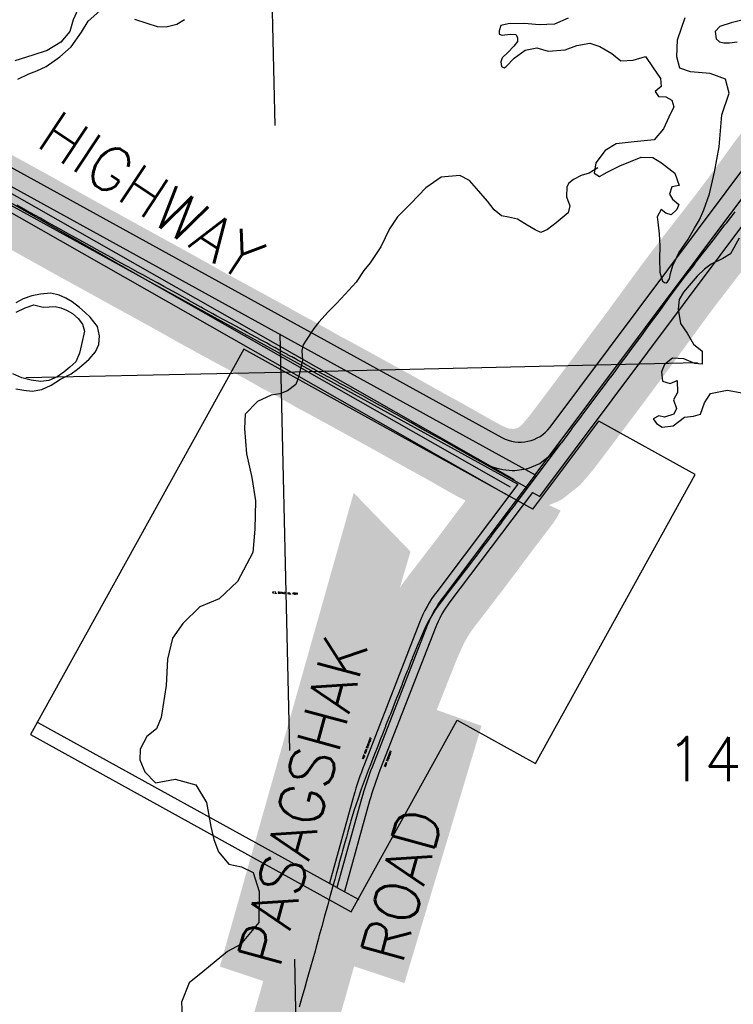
# Model space of a CAD drawing. Header units: feet. Extents: x 18803 to 104580, y -6601 to 116448.
# Tile 20 of 95: x 39035 to 43314, y 69508 to 75412. Entities that reach past the tile are written whole.
import ezdxf

# ---------------------------------------------------------------- set-up
doc = ezdxf.new("R2010")
doc.units = ezdxf.units.FT
doc.header["$LTSCALE"] = 100
doc.header["$MEASUREMENT"] = 0
doc.linetypes.add('DASHED', pattern=[0.75, 0.5, -0.25])
for name, color, linetype in [('ELPC BOLD TITLE SHEET', 3, 'Continuous'), ('ELPC-XIST', 6, 'Continuous'), ('ELRGOV-SECTION', 253, 'DASHED'), ('ELRP', 252, 'Continuous'), ('ET-SEC NUMBS', 253, 'Continuous'), ('ETRP', 3, 'Continuous'), ('ETTS-STREAM AND ROAD NAMES', 3, 'Continuous'), ('SL-VICINITY MAP', 2, 'Continuous')]:
    doc.layers.add(name, color=color, linetype=linetype)
doc.styles.add('L100', font='simplex.shx', dxfattribs={"height": 10})
doc.styles.add('L2640', font='simplex.shx', dxfattribs={"height": 264})

msp = doc.modelspace()

# ---------------------------------------------------------------- linework, layer by layer
at = {"layer": 'ELPC BOLD TITLE SHEET', "const_width": 500}
for points in [[(43563.98692342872, 74585.51168985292), (43563.01697894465, 74584.3077747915), (43528.0112693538, 74538.86857382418), (43506.15274799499, 74508.87097544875), (43506.00419106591, 74508.66555113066), (43482.11237184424, 74475.3758741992), (43481.98031663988, 74475.19314730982), (43448.85599555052, 74429.67474351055), (43448.84931813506, 74429.66557730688), (43448.84264455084, 74429.65640990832), (43433.13720403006, 74408.10488197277), (43433.09973455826, 74408.05356745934), (43391.52314849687, 74351.22753386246), (43391.50299798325, 74351.20008162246), (43391.48289571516, 74351.17263594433), (43380.73083244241, 74336.54037471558), (43380.64934192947, 74336.42995862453), (43333.50344986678, 74272.8275204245), (43324.06761989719, 74260.2510204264), (43323.86049747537, 74259.97796901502), (43271.80791914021, 74192.10276683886), (43263.49023918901, 74181.31427212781), (43263.48383734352, 74181.30596869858), (43207.57635367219, 74108.79293211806), (43202.67671201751, 74102.47887352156), (43202.61543591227, 74102.40015174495), (43142.98561553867, 74026.0292928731), (43141.91431901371, 74024.64837141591), (43141.82409666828, 74024.53154369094), (43085.55254058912, 73951.33416589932), (43085.4964577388, 73951.2614176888), (43076.0490878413, 73939.04085215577), (43076.03565342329, 73939.02350871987), (43076.02227890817, 73939.00621973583), (43027.58606449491, 73876.51797216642), (43009.27509647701, 73852.29273207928), (43009.16513732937, 73852.14644625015), (42972.89779266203, 73803.62825870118), (42943.58297661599, 73764.17448387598), (42943.42933351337, 73763.96601239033), (42917.93528453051, 73729.09123048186), (42917.91365664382, 73729.06154228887), (42917.89214434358, 73729.03208052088), (42878.40801659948, 73674.77035854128), (42878.40107887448, 73674.76083446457), (42878.39460633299, 73674.75194261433), (42862.76428773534, 73653.30257719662), (42862.70466446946, 73653.22101623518), (42811.93045674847, 73583.98520977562), (42811.93004050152, 73583.9846422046), (42807.33448659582, 73577.7187396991), (42807.31871483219, 73577.69718181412), (42807.30300352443, 73577.6757420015), (42752.22725175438, 73502.3321975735), (42752.1712315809, 73502.25578693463), (42744.64980841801, 73492.02675052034), (42695.52264941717, 73426.1056739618), (42695.47330990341, 73426.03963830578), (42676.3132190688, 73400.4618387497), (42676.30681904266, 73400.45330344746), (42676.30059888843, 73400.44500255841), (42638.00985598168, 73349.39608681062), (42608.4001436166, 73309.60520491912), (42608.31929676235, 73309.49608560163), (42580.36663779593, 73271.60359114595), (42580.25057315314, 73271.44723637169), (42540.45087113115, 73218.16565410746), (42521.18884149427, 73192.51558195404), (42521.18762180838, 73192.51395727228), (42521.18535621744, 73192.51093997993), (42472.87556435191, 73128.15473993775), (42472.87715859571, 73128.15686363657), (42460.78205290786, 73112.04555180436), (42460.78214613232, 73112.0456759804), (42407.13955425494, 73040.59533851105), (42407.08052085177, 73040.51647143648), (42399.10261462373, 73029.82613658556), (42399.08734474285, 73029.80569090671), (42344.11900877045, 72956.2625709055), (42344.0570062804, 72956.17663101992), (42338.39403101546, 72948.75682830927), (42338.37197170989, 72948.72783216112), (42338.34988763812, 72948.69886547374), (42282.66274835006, 72875.4216502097), (42281.01817460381, 72873.38002358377), (42280.52232326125, 72872.77870446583), (42223.4345691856, 72805.14442881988), (42221.42164808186, 72802.97249340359), (42221.02940855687, 72802.65670091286), (42155.14033041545, 72750.45575330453), (42154.16706673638, 72749.71363500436), (42151.05244941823, 72748.25778880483), (42079.61484722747, 72719.32723608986), (42076.21641175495, 72718.3781325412), (42072.25882176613, 72717.53559555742), (42004.75038498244, 72707.55239573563), (41992.86375824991, 72707.22767614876), (41988.78043481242, 72707.37881729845), (41930.98475132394, 72713.2727219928), (41906.79070764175, 72718.22549439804), (41903.04251426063, 72719.24216907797), (41860.76125669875, 72733.62594069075), (41820.83392480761, 72751.33909151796), (41819.13828387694, 72752.15150622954), (41792.37364664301, 72765.95222206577), (41736.29064261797, 72796.81549522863), (41718.35214832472, 72806.83955674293), (41649.35585439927, 72846.26884192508), (41649.29743730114, 72846.30230962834), (41637.94611142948, 72852.82195393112), (41637.80408503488, 72852.90302693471), (41560.29968524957, 72896.87287350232), (41553.15276436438, 72900.86391420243), (41552.80425864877, 72901.05554365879), (41468.74955788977, 72946.5588844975), (41468.46788692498, 72946.71325001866), (41466.23260792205, 72947.95327800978), (41379.56538183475, 72996.47855592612), (41376.58008369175, 72998.17010553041), (41376.57075661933, 72998.17538458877), (41376.56152652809, 72998.18061262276), (41293.5688902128, 73045.13629148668), (41293.51745257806, 73045.16533560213), (41287.06504395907, 73048.80136160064), (41204.21326930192, 73094.2950576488), (41204.20850942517, 73094.29767277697), (41204.20378615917, 73094.30026681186), (41198.57561315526, 73097.39303981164), (41198.5605676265, 73097.40131257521), (41113.2257649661, 73144.35095602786), (41113.14685045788, 73144.39423242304), (41109.71735359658, 73146.268833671), (41109.55180027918, 73146.35994778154), (41028.16770938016, 73191.45673053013), (41028.0861360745, 73191.50178441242), (41023.76231444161, 73193.88206030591), (40950.97536076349, 73233.34989049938), (40950.92992329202, 73233.37448359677), (40946.3621647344, 73235.84226613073), (40946.16130774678, 73235.95166032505), (40887.96616681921, 73267.90248311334), (40887.92675990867, 73267.92415158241), (40887.48446980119, 73268.16772111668), (40887.1787710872, 73268.33409690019), (40851.78157059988, 73287.37177531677), (40841.41679828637, 73292.47845965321), (40831.44815524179, 73298.03444505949), (40815.55674698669, 73306.50929933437), (40814.64979518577, 73307.01212860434), (40809.98774174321, 73309.69732813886), (40797.82320638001, 73316.81569262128), (40797.82145319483, 73316.81671861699), (40789.8943979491, 73321.45614611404), (40789.88458090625, 73321.4618996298), (40789.87475191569, 73321.4676548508), (40777.10148774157, 73328.95718510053), (40776.47215573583, 73329.3379853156), (40775.86393054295, 73329.7176212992), (40774.6480578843, 73330.43221562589), (40760.68853114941, 73338.14328779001), (40755.41833723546, 73341.12561185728), (40739.26188880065, 73350.11561348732), (40739.25972082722, 73350.11681970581), (40728.98494985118, 73355.8328371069), (40713.35284138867, 73364.41751581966), (40700.78215380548, 73371.54315266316), (40700.76484175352, 73371.55294064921), (40700.74753552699, 73371.56274215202), (40688.9815548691, 73378.20931590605), (40688.56929708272, 73378.43740601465), (40678.24097329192, 73384.03280437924), (40677.87990071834, 73384.23204989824), (40667.61309084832, 73390.0016233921), (40666.65344821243, 73390.51577923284), (40661.04931046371, 73393.3749524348), (40660.56585908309, 73393.62759123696), (40645.55915449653, 73401.65719489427), (40640.63043293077, 73404.37835437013), (40625.3510290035, 73412.37788531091), (40624.90024583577, 73412.60945827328), (40612.4135624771, 73418.9022542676), (40605.29992063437, 73422.54292425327), (40598.00233433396, 73426.93237003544), (40592.08945260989, 73430.3889928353), (40591.84611159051, 73430.52991553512), (40564.18729044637, 73446.396811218), (40563.90760335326, 73446.55544822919), (40537.36797204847, 73461.43778107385), (40515.2421555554, 73473.6983776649), (40515.04628034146, 73473.8060053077), (40467.80226566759, 73499.54585312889), (40467.68011303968, 73499.61277150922), (40451.01110664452, 73508.79459775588), (40450.9242414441, 73508.84225867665), (40398.70304375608, 73537.38251360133), (40378.60608745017, 73548.28832859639), (40378.59671691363, 73548.29342026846), (40378.58723700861, 73548.29856687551), (40331.9391684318, 73573.65671350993), (40331.90919485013, 73573.6730303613), (40300.96646770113, 73590.54127610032), (40300.90563825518, 73590.5743407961), (40263.99493849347, 73610.57942466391), (40263.94967742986, 73610.60400921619), (40218.23803247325, 73635.48724775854), (40193.71370667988, 73648.92454911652), (40193.68907847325, 73648.93799501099), (40193.66443347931, 73648.9514822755), (40130.4902706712, 73683.40048715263), (40130.48854220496, 73683.40142988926), (40130.4872928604, 73683.40211121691), (40122.60391655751, 73687.70221881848), (40122.20635021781, 73687.9234367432), (40050.36879635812, 73728.69109660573), (40040.74340434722, 73734.02215736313), (39976.99790135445, 73769.69052470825), (39950.80452574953, 73784.25035522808), (39950.68983826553, 73784.31375501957), (39900.50744542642, 73811.901955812), (39900.43326512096, 73811.94288408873), (39861.13688374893, 73833.70228001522), (39861.10717833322, 73833.71870515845), (39823.70338356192, 73854.37090081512), (39772.75527601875, 73882.32133994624), (39772.74579344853, 73882.32654938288), (39772.74108573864, 73882.32913200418), (39746.22857534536, 73896.89386239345), (39746.22804202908, 73896.89415545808), (39685.83552523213, 73930.07268985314), (39670.46248186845, 73938.58644532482), (39670.43484483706, 73938.60168976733), (39670.40724258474, 73938.61695567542), (39600.48068596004, 73977.13651533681), (39600.37090552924, 73977.19665711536), (39588.61863308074, 73983.59951918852), (39588.48745261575, 73983.67146255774), (39517.65280730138, 74022.77594377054), (39517.59722565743, 74022.80654432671), (39499.35459112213, 74032.82268297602), (39499.32388045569, 74032.83956987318), (39435.0740785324, 74068.22139204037), (39435.04631933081, 74068.23673845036), (39435.01853141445, 74068.25206091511), (39413.79860174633, 74079.99858961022), (39413.78992451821, 74080.00338718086), (39413.78127056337, 74080.00817572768), (39352.01216833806, 74114.146106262), (39329.26612478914, 74126.82890767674), (39329.26326038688, 74126.83050425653), (39329.26079124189, 74126.8318809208), (39269.92956943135, 74159.89804506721), (39269.90402086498, 74159.91226737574), (39244.88367071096, 74173.82448580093), (39244.88127730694, 74173.82581681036), (39185.26741075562, 74206.98033063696), (39185.24124565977, 74206.9949339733), (39185.21460883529, 74207.00976581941), (39159.55189452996, 74221.34943349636), (39159.5131352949, 74221.37112828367), (39100.73973207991, 74254.32529465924), (39100.63500945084, 74254.3837415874), (39072.952278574, 74269.7624648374), (39072.9194098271, 74269.78064587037), (39072.88663469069, 74269.79882731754), (39019.44897840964, 74299.31465947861), (39019.44353151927, 74299.31767006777), (39019.43846461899, 74299.32046938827), (38985.93679252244, 74317.84179427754), (38945.37426013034, 74340.03289683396), (38945.22008258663, 74340.1166802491), (38902.97736598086, 74362.918068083), (38902.47448074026, 74363.19547444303), (38881.55221007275, 74374.98738343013), (38881.47468479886, 74375.03093744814), (38836.00278520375, 74400.49544993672), (38827.93985290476, 74404.97348659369), (38799.25148978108, 74421.91785460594), (38784.81088218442, 74430.1731302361)], [(42050.79012479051, 72574.14853710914), (42046.46913330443, 72564.79043237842), (42044.08408026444, 72560.47451488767), (42036.08480036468, 72548.23073555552), (42036.05953888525, 72548.1920064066), (42028.67896718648, 72536.85797786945), (42027.5336109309, 72535.22633405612), (42005.65657632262, 72506.26670820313), (42005.48457450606, 72506.04137560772), (41981.53239368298, 72474.98612878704), (41981.50776391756, 72474.95414882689), (41980.36613209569, 72473.4696780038), (41952.72315889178, 72437.30740934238), (41924.08015620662, 72399.53698666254), (41924.07047545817, 72399.524242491), (41924.06076187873, 72399.51144076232), (41923.05147013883, 72398.18353522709), (41894.1401894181, 72359.30805254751), (41894.05847691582, 72359.19872092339), (41867.97376153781, 72324.46949051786), (41867.96495378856, 72324.45775756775), (41865.46785997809, 72321.12955012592), (41865.39113721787, 72321.02777011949), (41837.33660476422, 72283.98473086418), (41812.40615642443, 72250.71021789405), (41812.37089243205, 72250.66304762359), (41808.23880728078, 72245.12365663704), (41808.23319467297, 72245.11613518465), (41777.55954005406, 72204.0251239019), (41777.51216987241, 72203.96185501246), (41755.87757132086, 72175.15214065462), (41744.59493215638, 72160.21619133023), (41744.51099151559, 72160.10565026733), (41711.38405903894, 72116.70812301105), (41711.26680038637, 72116.55560388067), (41696.53453400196, 72097.52947364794), (41696.50924950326, 72097.49677043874), (41678.0309678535, 72073.56069332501), (41645.04660737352, 72030.21050955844), (41644.93139582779, 72030.0600980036), (41636.11808515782, 72018.63047497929), (41636.11450191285, 72018.62583089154), (41636.11084160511, 72018.62108497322), (41610.45534536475, 71985.37691572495), (41579.94148875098, 71945.62570377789), (41579.93942743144, 71945.62301937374), (41579.93735230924, 71945.62031636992), (41575.71572249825, 71940.12322953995), (41543.14103381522, 71896.4596362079), (41522.80549070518, 71867.53197652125), (41521.81083495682, 71866.01571717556), (41512.1052588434, 71850.12943051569), (41483.21620484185, 71799.18096277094), (41471.61919159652, 71776.82430946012), (41471.06261580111, 71775.6865156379), (41456.8137736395, 71744.72864092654), (41431.85884804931, 71688.54735285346), (41428.12764363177, 71679.88117383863), (41390.93321693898, 71588.04239807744), (41390.86687968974, 71587.87496048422), (41385.3262727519, 71573.74403598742), (41385.30820237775, 71573.69807891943), (41363.59461114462, 71518.63109296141), (41363.5789523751, 71518.59147805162), (41358.77571443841, 71506.4693624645), (41358.75121636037, 71506.4073000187), (41345.0974117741, 71471.68516884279), (41345.08922441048, 71471.66426884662), (41345.08103227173, 71471.64340953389), (41328.44355020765, 71429.11867994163), (41327.48996938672, 71426.659969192), (41311.84944020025, 71386.96769977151), (41311.8214249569, 71386.89690634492), (41294.67743092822, 71343.75887336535), (41294.65546756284, 71343.70342216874), (41292.8706064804, 71339.18191035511), (41272.63434185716, 71286.13922556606), (41272.5340700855, 71285.88075871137), (41257.85262398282, 71248.65750306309), (41251.1018748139, 71231.82929111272), (41251.01482616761, 71231.61521616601), (41228.66222633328, 71177.37690382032), (41227.83682484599, 71175.27166077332), (41227.70456717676, 71174.92685450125), (41206.66077120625, 71118.8279803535), (41206.60291807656, 71118.67526183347), (41199.43132593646, 71099.927626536), (41182.25852716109, 71056.11707377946), (41156.50759132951, 70991.29318404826), (41156.49618169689, 70991.26431232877), (41156.48473506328, 70991.23544724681), (41134.1759815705, 70934.68550198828), (41134.07517714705, 70934.42597720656), (41130.95433974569, 70926.26406509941), (41106.58180676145, 70861.9383991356), (41083.22380663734, 70799.26460224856), (41061.62502390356, 70737.25919662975), (41040.66200017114, 70674.70216228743), (41040.38993360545, 70673.8318279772), (41021.22007805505, 70607.81410078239), (41016.9113407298, 70592.58668165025), (41016.89356209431, 70592.52352275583), (41003.04551928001, 70543.07032965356), (40993.78531211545, 70509.63042280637), (40984.88400855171, 70477.92324518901), (40970.99373992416, 70427.79451553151), (40967.00654182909, 70413.5728238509), (40967.00557793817, 70413.56938322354), (40967.00477020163, 70413.5665014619), (40949.43570105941, 70350.83684298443), (40949.42704801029, 70350.80570650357), (40949.41834775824, 70350.77456206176), (40947.82577928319, 70345.02873746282), (40947.74851414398, 70344.74316546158), (40932.99953513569, 70288.86776997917), (40932.97168804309, 70288.76321067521), (40924.4140546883, 70256.91459493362), (40915.34736587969, 70224.3621385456), (40915.34333607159, 70224.34761932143), (40915.3393098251, 70224.33314683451), (40897.66283770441, 70160.5707809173), (40897.64646268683, 70160.51199567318), (40880.22922179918, 70098.28302746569), (40863.48194859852, 70036.94357361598), (40863.46283765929, 70036.87398841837), (40846.52801408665, 69975.57300421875), (40846.52078389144, 69975.54689041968), (40829.66111875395, 69914.78880485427), (40829.64639017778, 69914.7359659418), (40826.22506925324, 69902.51705796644), (40826.15573770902, 69902.2640069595), (40812.81124672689, 69852.4677971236), (40812.80715956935, 69852.45248653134), (40812.80305862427, 69852.43716377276), (40806.05357890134, 69827.12076880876), (40778.93203966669, 69730.3155859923), (40778.93090178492, 69730.3115246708), (40778.89314139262, 69730.17675440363), (40778.89018929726, 69730.16622681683), (40761.67930348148, 69668.84056916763), (40761.66389355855, 69668.78590311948), (40755.51025370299, 69647.05184559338), (40755.50145701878, 69647.02100619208), (40755.49277582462, 69646.99042109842), (40744.56421389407, 69608.77176448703), (40729.16373424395, 69555.32562632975), (40729.16044764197, 69555.31424465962), (40729.15859485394, 69555.30781459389), (40727.53431072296, 69549.68678065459), (40727.52974427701, 69549.67091802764), (40727.52519285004, 69549.65514723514), (40710.72117202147, 69491.20881829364), (40710.71672498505, 69491.19329212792), (40710.71220074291, 69491.17753631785), (40706.69009718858, 69477.11715996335), (40706.66167155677, 69477.01697373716), (40684.88760190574, 69399.63868424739), (40684.86219666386, 69399.54772343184), (40678.03940512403, 69374.93481878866), (40678.03351635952, 69374.91346248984), (40678.02758751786, 69374.89203660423), (40662.03245980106, 69316.78121549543), (40662.02678984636, 69316.76051201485), (40662.02113852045, 69316.73994604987), (40646.06574897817, 69258.38095560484), (40629.87444307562, 69198.20734745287)]]:
    msp.add_lwpolyline(points, dxfattribs=at)
at = {"layer": 'ELPC-XIST'}
msp.add_line((41637.94611142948, 72852.82195393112), (42080.49404573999, 72606.05662607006), dxfattribs=at)
for points in [[(42344.11900877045, 72956.2625709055), (42344.0570062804, 72956.17663101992), (42338.39403101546, 72948.75682830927), (42338.37197170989, 72948.72783216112), (42338.34988763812, 72948.69886547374), (42282.66274835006, 72875.4216502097), (42281.01817460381, 72873.38002358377), (42280.52232326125, 72872.77870446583), (42223.4345691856, 72805.14442881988), (42221.42164808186, 72802.97249340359), (42221.02940855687, 72802.65670091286), (42155.14033041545, 72750.45575330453), (42154.16706673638, 72749.71363500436), (42151.05244941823, 72748.25778880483), (42079.61484722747, 72719.32723608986), (42076.21641175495, 72718.3781325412), (42072.25882176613, 72717.53559555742), (42004.75038498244, 72707.55239573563), (41992.86375824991, 72707.22767614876), (41988.78043481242, 72707.37881729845), (41930.98475132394, 72713.2727219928), (41906.79070764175, 72718.22549439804), (41903.04251426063, 72719.24216907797), (41860.76125669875, 72733.62594069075), (41820.83392480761, 72751.33909151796), (41819.13828387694, 72752.15150622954), (41792.37364664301, 72765.95222206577), (41736.29064261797, 72796.81549522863), (41718.35214832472, 72806.83955674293), (41649.35585439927, 72846.26884192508), (41649.29743730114, 72846.30230962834), (41637.94611142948, 72852.82195393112), (41637.80408503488, 72852.90302693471), (41560.29968524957, 72896.87287350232), (41553.15276436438, 72900.86391420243), (41552.80425864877, 72901.05554365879), (41468.74955788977, 72946.5588844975), (41468.46788692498, 72946.71325001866), (41466.23260792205, 72947.95327800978), (41379.56538183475, 72996.47855592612), (41376.58008369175, 72998.17010553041), (41376.57075661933, 72998.17538458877), (41376.56152652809, 72998.18061262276), (41293.5688902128, 73045.13629148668), (41293.51745257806, 73045.16533560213), (41287.06504395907, 73048.80136160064), (41204.21326930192, 73094.2950576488), (41204.20850942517, 73094.29767277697), (41204.20378615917, 73094.30026681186), (41198.57561315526, 73097.39303981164), (41198.5605676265, 73097.40131257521), (41113.2257649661, 73144.35095602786), (41113.14685045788, 73144.39423242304), (41109.71735359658, 73146.268833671), (41109.55180027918, 73146.35994778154), (41028.16770938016, 73191.45673053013), (41028.0861360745, 73191.50178441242), (41023.76231444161, 73193.88206030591), (40950.97536076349, 73233.34989049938), (40950.92992329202, 73233.37448359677), (40946.3621647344, 73235.84226613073), (40946.16130774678, 73235.95166032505), (40887.96616681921, 73267.90248311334), (40887.92675990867, 73267.92415158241), (40887.48446980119, 73268.16772111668), (40887.1787710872, 73268.33409690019), (40851.78157059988, 73287.37177531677), (40841.41679828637, 73292.47845965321), (40831.44815524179, 73298.03444505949), (40815.55674698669, 73306.50929933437), (40814.64979518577, 73307.01212860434), (40809.98774174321, 73309.69732813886), (40797.82320638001, 73316.81569262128), (40797.82145319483, 73316.81671861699), (40789.8943979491, 73321.45614611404), (40789.88458090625, 73321.4618996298), (40789.87475191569, 73321.4676548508), (40777.10148774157, 73328.95718510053), (40776.47215573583, 73329.3379853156), (40775.86393054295, 73329.7176212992), (40774.6480578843, 73330.43221562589), (40760.68853114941, 73338.14328779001), (40755.41833723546, 73341.12561185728), (40739.26188880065, 73350.11561348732), (40739.25972082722, 73350.11681970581), (40728.98494985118, 73355.8328371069), (40713.35284138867, 73364.41751581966), (40700.78215380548, 73371.54315266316), (40700.76484175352, 73371.55294064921), (40700.74753552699, 73371.56274215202), (40688.9815548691, 73378.20931590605), (40688.56929708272, 73378.43740601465), (40678.24097329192, 73384.03280437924), (40677.87990071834, 73384.23204989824), (40667.61309084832, 73390.0016233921), (40666.65344821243, 73390.51577923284), (40661.04931046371, 73393.3749524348), (40660.56585908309, 73393.62759123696), (40645.55915449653, 73401.65719489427), (40640.63043293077, 73404.37835437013), (40625.3510290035, 73412.37788531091), (40624.90024583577, 73412.60945827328), (40612.4135624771, 73418.9022542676), (40605.29992063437, 73422.54292425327), (40598.00233433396, 73426.93237003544), (40592.08945260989, 73430.3889928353), (40591.84611159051, 73430.52991553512), (40564.18729044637, 73446.396811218), (40563.90760335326, 73446.55544822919), (40537.36797204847, 73461.43778107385), (40515.2421555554, 73473.6983776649), (40515.04628034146, 73473.8060053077), (40467.80226566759, 73499.54585312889), (40467.68011303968, 73499.61277150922), (40451.01110664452, 73508.79459775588), (40450.9242414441, 73508.84225867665), (40398.70304375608, 73537.38251360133), (40378.60608745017, 73548.28832859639), (40378.59671691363, 73548.29342026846), (40378.58723700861, 73548.29856687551), (40331.9391684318, 73573.65671350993), (40331.90919485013, 73573.6730303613), (40300.96646770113, 73590.54127610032), (40300.90563825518, 73590.5743407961), (40263.99493849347, 73610.57942466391), (40263.94967742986, 73610.60400921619), (40218.23803247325, 73635.48724775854), (40193.71370667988, 73648.92454911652), (40193.68907847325, 73648.93799501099), (40193.66443347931, 73648.9514822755), (40130.4902706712, 73683.40048715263), (40130.48854220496, 73683.40142988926), (40130.4872928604, 73683.40211121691), (40122.60391655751, 73687.70221881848), (40122.20635021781, 73687.9234367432), (40050.36879635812, 73728.69109660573), (40040.74340434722, 73734.02215736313), (39976.99790135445, 73769.69052470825), (39950.80452574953, 73784.25035522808), (39950.68983826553, 73784.31375501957), (39900.50744542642, 73811.901955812), (39900.43326512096, 73811.94288408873), (39861.13688374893, 73833.70228001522), (39861.10717833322, 73833.71870515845), (39823.70338356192, 73854.37090081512), (39772.75527601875, 73882.32133994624), (39772.74579344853, 73882.32654938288), (39772.74108573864, 73882.32913200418), (39746.22857534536, 73896.89386239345), (39746.22804202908, 73896.89415545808), (39685.83552523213, 73930.07268985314), (39670.46248186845, 73938.58644532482), (39670.43484483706, 73938.60168976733), (39670.40724258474, 73938.61695567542), (39600.48068596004, 73977.13651533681), (39600.37090552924, 73977.19665711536), (39588.61863308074, 73983.59951918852), (39588.48745261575, 73983.67146255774), (39517.65280730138, 74022.77594377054), (39517.59722565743, 74022.80654432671), (39499.35459112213, 74032.82268297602), (39499.32388045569, 74032.83956987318), (39435.0740785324, 74068.22139204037), (39435.04631933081, 74068.23673845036), (39435.01853141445, 74068.25206091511), (39413.79860174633, 74079.99858961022), (39413.78992451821, 74080.00338718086), (39413.78127056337, 74080.00817572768), (39352.01216833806, 74114.146106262), (39329.26612478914, 74126.82890767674), (39329.26326038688, 74126.83050425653), (39329.26079124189, 74126.8318809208), (39269.92956943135, 74159.89804506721), (39269.90402086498, 74159.91226737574), (39244.88367071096, 74173.82448580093), (39244.88127730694, 74173.82581681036), (39185.26741075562, 74206.98033063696), (39185.24124565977, 74206.9949339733), (39185.21460883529, 74207.00976581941), (39159.55189452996, 74221.34943349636), (39159.5131352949, 74221.37112828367), (39100.73973207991, 74254.32529465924), (39100.63500945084, 74254.3837415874), (39072.952278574, 74269.7624648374), (39072.9194098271, 74269.78064587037), (39072.88663469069, 74269.79882731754), (39019.44897840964, 74299.31465947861)], [(42344.11900877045, 72956.2625709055), (42399.08734474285, 73029.80569090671), (42399.10261462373, 73029.82613658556), (42407.08052085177, 73040.51647143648), (42407.13955425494, 73040.59533851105), (42460.78214613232, 73112.0456759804), (42460.78205290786, 73112.04555180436), (42472.87715859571, 73128.15686363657), (42472.87556435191, 73128.15473993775), (42521.18535621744, 73192.51093997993), (42521.18762180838, 73192.51395727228), (42521.18884149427, 73192.51558195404), (42540.45087113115, 73218.16565410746), (42580.25057315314, 73271.44723637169), (42580.36663779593, 73271.60359114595), (42608.31929676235, 73309.49608560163), (42608.4001436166, 73309.60520491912), (42638.00985598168, 73349.39608681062), (42676.30059888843, 73400.44500255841), (42676.30681904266, 73400.45330344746), (42676.3132190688, 73400.4618387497), (42695.47330990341, 73426.03963830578), (42695.52264941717, 73426.1056739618), (42744.64980841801, 73492.02675052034), (42752.1712315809, 73502.25578693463), (42752.22725175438, 73502.3321975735), (42807.30300352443, 73577.6757420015), (42807.31871483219, 73577.69718181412), (42807.33448659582, 73577.7187396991), (42811.93004050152, 73583.9846422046), (42811.93045674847, 73583.98520977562), (42862.70466446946, 73653.22101623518), (42862.76428773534, 73653.30257719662), (42878.39460633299, 73674.75194261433), (42878.40107887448, 73674.76083446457), (42878.40801659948, 73674.77035854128), (42917.89214434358, 73729.03208052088), (42917.91365664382, 73729.06154228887), (42917.93528453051, 73729.09123048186), (42943.42933351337, 73763.96601239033), (42943.58297661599, 73764.17448387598), (42972.89779266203, 73803.62825870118), (43009.16513732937, 73852.14644625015), (43009.27509647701, 73852.29273207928), (43027.58606449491, 73876.51797216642), (43076.02227890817, 73939.00621973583), (43076.03565342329, 73939.02350871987), (43076.0490878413, 73939.04085215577), (43085.4964577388, 73951.2614176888), (43085.55254058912, 73951.33416589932), (43141.82409666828, 74024.53154369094), (43141.91431901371, 74024.64837141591), (43142.98561553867, 74026.0292928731), (43202.61543591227, 74102.40015174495), (43202.67671201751, 74102.47887352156), (43207.57635367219, 74108.79293211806), (43263.48383734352, 74181.30596869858), (43263.49023918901, 74181.31427212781), (43271.80791914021, 74192.10276683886), (43323.86049747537, 74259.97796901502)], [(42280.52232326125, 72872.77870446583), (42005.65657632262, 72506.26670820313)], [(42029.2094857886, 72537.67267261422), (42028.67896718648, 72536.85797786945), (42027.5336109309, 72535.22633405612), (42005.65657632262, 72506.26670820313), (42005.48457450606, 72506.04137560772), (41981.53239368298, 72474.98612878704), (41981.50776391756, 72474.95414882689), (41980.36613209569, 72473.4696780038), (41952.72315889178, 72437.30740934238), (41924.08015620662, 72399.53698666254), (41924.07047545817, 72399.524242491), (41924.06076187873, 72399.51144076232), (41923.05147013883, 72398.18353522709), (41894.1401894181, 72359.30805254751), (41894.05847691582, 72359.19872092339), (41867.97376153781, 72324.46949051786), (41867.96495378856, 72324.45775756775), (41865.46785997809, 72321.12955012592), (41865.39113721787, 72321.02777011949), (41837.33660476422, 72283.98473086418), (41812.40615642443, 72250.71021789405), (41812.37089243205, 72250.66304762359), (41808.23880728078, 72245.12365663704), (41808.23319467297, 72245.11613518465), (41777.55954005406, 72204.0251239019), (41777.51216987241, 72203.96185501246), (41755.87757132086, 72175.15214065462), (41744.59493215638, 72160.21619133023), (41744.51099151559, 72160.10565026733), (41711.38405903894, 72116.70812301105), (41711.26680038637, 72116.55560388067), (41696.53453400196, 72097.52947364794), (41696.50924950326, 72097.49677043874), (41678.0309678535, 72073.56069332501), (41645.04660737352, 72030.21050955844), (41644.93139582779, 72030.0600980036), (41636.11808515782, 72018.63047497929), (41636.11450191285, 72018.62583089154), (41636.11084160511, 72018.62108497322), (41610.45534536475, 71985.37691572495), (41579.94148875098, 71945.62570377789), (41579.93942743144, 71945.62301937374), (41579.93735230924, 71945.62031636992), (41575.71572249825, 71940.12322953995), (41543.14103381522, 71896.4596362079), (41522.80549070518, 71867.53197652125), (41521.81083495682, 71866.01571717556), (41512.1052588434, 71850.12943051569), (41483.21620484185, 71799.18096277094), (41471.61919159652, 71776.82430946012), (41471.06261580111, 71775.6865156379), (41456.8137736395, 71744.72864092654), (41431.85884804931, 71688.54735285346), (41428.12764363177, 71679.88117383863), (41390.93321693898, 71588.04239807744), (41390.86687968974, 71587.87496048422), (41385.3262727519, 71573.74403598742), (41385.30820237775, 71573.69807891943), (41363.59461114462, 71518.63109296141), (41363.5789523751, 71518.59147805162), (41358.77571443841, 71506.4693624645), (41358.75121636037, 71506.4073000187), (41345.0974117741, 71471.68516884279), (41345.08922441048, 71471.66426884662), (41345.08103227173, 71471.64340953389), (41328.44355020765, 71429.11867994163), (41327.48996938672, 71426.659969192), (41311.84944020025, 71386.96769977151), (41311.8214249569, 71386.89690634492), (41294.67743092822, 71343.75887336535), (41294.65546756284, 71343.70342216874), (41292.8706064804, 71339.18191035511), (41272.63434185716, 71286.13922556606), (41272.5340700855, 71285.88075871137), (41257.85262398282, 71248.65750306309), (41251.1018748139, 71231.82929111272), (41251.01482616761, 71231.61521616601), (41228.66222633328, 71177.37690382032), (41227.83682484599, 71175.27166077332), (41227.70456717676, 71174.92685450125), (41206.66077120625, 71118.8279803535), (41206.60291807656, 71118.67526183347), (41199.43132593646, 71099.927626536), (41182.25852716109, 71056.11707377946), (41156.50759132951, 70991.29318404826), (41156.49618169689, 70991.26431232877), (41156.48473506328, 70991.23544724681), (41134.1759815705, 70934.68550198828), (41134.07517714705, 70934.42597720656), (41130.95433974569, 70926.26406509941), (41106.58180676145, 70861.9383991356), (41083.22380663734, 70799.26460224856), (41061.62502390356, 70737.25919662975), (41040.66200017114, 70674.70216228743), (41040.38993360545, 70673.8318279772), (41021.22007805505, 70607.81410078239), (41016.9113407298, 70592.58668165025), (41016.89356209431, 70592.52352275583), (41003.04551928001, 70543.07032965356), (40993.78531211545, 70509.63042280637), (40984.88400855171, 70477.92324518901), (40970.99373992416, 70427.79451553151), (40967.00654182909, 70413.5728238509), (40967.00557793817, 70413.56938322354), (40967.00477020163, 70413.5665014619), (40949.43570105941, 70350.83684298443), (40949.42704801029, 70350.80570650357), (40949.41834775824, 70350.77456206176), (40947.82577928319, 70345.02873746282), (40947.74851414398, 70344.74316546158), (40932.99953513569, 70288.86776997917), (40932.97168804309, 70288.76321067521), (40924.4140546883, 70256.91459493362), (40915.34736587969, 70224.3621385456), (40915.34333607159, 70224.34761932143), (40915.3393098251, 70224.33314683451), (40897.66283770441, 70160.5707809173), (40897.64646268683, 70160.51199567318), (40880.22922179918, 70098.28302746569), (40863.48194859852, 70036.94357361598), (40863.46283765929, 70036.87398841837), (40846.52801408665, 69975.57300421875), (40846.52078389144, 69975.54689041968), (40829.66111875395, 69914.78880485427), (40829.64639017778, 69914.7359659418), (40826.22506925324, 69902.51705796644), (40826.15573770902, 69902.2640069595), (40812.81124672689, 69852.4677971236), (40812.80715956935, 69852.45248653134), (40812.80305862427, 69852.43716377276), (40806.05357890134, 69827.12076880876), (40778.93203966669, 69730.3155859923), (40778.93090178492, 69730.3115246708), (40778.89314139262, 69730.17675440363), (40778.89018929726, 69730.16622681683), (40761.67930348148, 69668.84056916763), (40761.66389355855, 69668.78590311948), (40755.51025370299, 69647.05184559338), (40755.50145701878, 69647.02100619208), (40755.49277582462, 69646.99042109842), (40744.56421389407, 69608.77176448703), (40729.16373424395, 69555.32562632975), (40729.16044764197, 69555.31424465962), (40729.15859485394, 69555.30781459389), (40727.53431072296, 69549.68678065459), (40727.52974427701, 69549.67091802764), (40727.52519285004, 69549.65514723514), (40710.72117202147, 69491.20881829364)]]:
    msp.add_lwpolyline(points, dxfattribs=at)
at = {"layer": 'ELRGOV-SECTION', "ltscale": 50}
msp.add_line((40507.14920006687, 77277.6624823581), (41093.31297829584, 52193.47611833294), dxfattribs=at)
msp.add_lwpolyline([(19693.88136981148, 72844.71709951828), (24771.42597293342, 72954.7771423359), (30048.59232378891, 73067.56058638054), (35322.23367776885, 73183.57398975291), (40599.35235486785, 73299.63792730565), (45876.4561631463, 73418.98283510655), (51153.34825969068, 73541.60642357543)], dxfattribs=at)
at = {"layer": 'ELRP'}
for p, q in [((38307.10993448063, 74899.52713695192), (41926.4466250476, 72906.89985006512)), ((38258.88104553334, 74811.92591395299), (42125.91439310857, 72682.92913181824)), ((38271.71254405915, 74775.77893187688), (41999.71058888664, 72654.6313137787)), ((42215.15558385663, 72969.26160116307), (43547.20224582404, 74750.65523788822)), ((38210.65215658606, 74724.32469095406), (40419.39564478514, 73508.3000652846)), ((38222.25932159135, 74688.86300245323), (41950.25736641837, 72567.71538435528)), ((38246.98593282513, 74732.32096716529), (41974.98397765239, 72611.17334906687)), ((42125.91439310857, 72682.92913181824), (43627.2884496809, 74690.77034871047)), ((42153.89986016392, 72553.36806412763), (43707.37465353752, 74630.88545953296)), ((40419.39564478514, 73508.3000652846), (42020.85118756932, 72626.61806493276)), ((40378.20055606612, 73435.74180417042), (39100.75947968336, 71125.38592327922)), ((42110.96746673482, 72477.66099688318), (40378.20055606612, 73435.74180417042)), ((42110.96746673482, 72477.66099688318), (42507.60459171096, 73005.18255197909)), ((43085.00797022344, 72685.72273090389), (42507.41900000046, 73005.08299999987)), ((42125.91439310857, 72682.92913181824), (41575.18985249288, 71952.35094273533)), ((42126.92716293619, 70952.95582023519), (43085.00797022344, 72685.72273090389)), ((42020.85118756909, 72626.61806493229), (41535.26318350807, 71982.44846927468)), ((42109.35165857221, 72577.89409463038), (41615.1165214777, 71922.25341619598)), ((42109.35165857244, 72577.89409463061), (42153.89986016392, 72553.36806412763)), ((41432.07014162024, 71797.48704187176), (41101.77468960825, 70949.03493756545)), ((41478.6583234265, 71779.33376218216), (41148.36857862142, 70930.89631836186)), ((41525.24630485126, 71761.17996775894), (41194.96246763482, 70912.75769915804)), ((41022.39798361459, 70062.87430799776), (41657.92491911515, 71212.2763587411)), ((41657.92491911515, 71212.2763587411), (42126.92716293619, 70952.95582023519)), ((40937.60658393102, 70209.11508730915), (39145.84701414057, 71195.5916866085)), ((39100.75947968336, 71125.38592327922), (41022.39798361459, 70062.87430799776)), ((41037.1664355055, 70754.72417132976), (40892.5949749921, 70233.8968156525)), ((41085.3448147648, 70741.35092295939), (40937.60658393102, 70209.11508730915)), ((41133.52316182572, 70727.97755859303), (40982.61819286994, 70184.33335896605)), ((40937.60658393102, 70209.11508730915), (41069.52456141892, 70136.48592432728))]:
    msp.add_line(p, q, dxfattribs=at)
for centre, radius, start, end in [((42034.96162517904, 73104.00260181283), 225, 241.1649999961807, 323.2125000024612), ((42154.27827411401, 71515.82243731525), 775.1900000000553, 142.9902777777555, 158.6939799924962), ((42154.27827411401, 71515.82243731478), 725.1900000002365, 142.990277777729, 158.6927777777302), ((42154.27827411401, 71515.82243731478), 675.1900000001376, 142.9902777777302, 158.6914443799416), ((43001.62187656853, 70209.43999497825), 2038.730000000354, 158.7294444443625, 164.4866632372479), ((43001.621876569, 70209.43999498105), 1988.729999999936, 158.7294444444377, 164.4866666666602), ((43001.62187656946, 70209.43999497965), 1938.730000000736, 158.7294444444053, 164.4866666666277), ((41085.34481564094, 70741.35092666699), 50.00000014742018, 344.4863845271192, 344.486662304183)]:
    msp.add_arc(centre, radius, start, end, dxfattribs=at)
at = {"layer": 'ETTS-STREAM AND ROAD NAMES', "color": 155}
for points in [[(40235.31941257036, 69734.38394328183), (40605.09007471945, 69611.24523677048), (41037.88563753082, 72575.29948459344), (41378.39247998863, 72222.97066280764)], [(40972.05066131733, 69758.89400859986), (41341.82132346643, 69635.75530208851), (41427.03663587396, 71311.77509807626), (41804.02589251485, 71178.13320036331)]]:
    msp.add_solid(points, dxfattribs=at)
at = {"layer": 'SL-VICINITY MAP'}
for points in [[(39384.00523053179, 75473.42990462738), (39355.16366799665, 75411.6717747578), (39335.03308437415, 75341.81616846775), (39281.19717258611, 75277.14971207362), (39199.49509767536, 75228.34541576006), (39114.83647332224, 75200.41085173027), (39005.35889458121, 75165.37387126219)], [(39024.60909309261, 75054.90310215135), (39090.18735656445, 75088.49651968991), (39137.65222200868, 75104.72682595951), (39195.13419518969, 75131.76741581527), (39276.48468312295, 75188.94115671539), (39343.03388192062, 75249.82577649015), (39406.36911958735, 75337.86596196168), (39445.49047477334, 75404.15049969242), (39516.23355672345, 75465.1857928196)], [(39723.44768159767, 75415.36576761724), (39797.74037937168, 75390.54348232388), (39859.2293505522, 75371.59223006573), (39913.75593986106, 75369.18726958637), (39977.95985565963, 75385.97116182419), (40022.9191365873, 75412.60845747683)], [(42323.32957782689, 75420.96924214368), (42241.03724724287, 75384.7199958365), (42149.04315097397, 75381.70245294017), (42060.81124463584, 75389.29246391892), (41964.55210739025, 75388.23182678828), (41918.89196572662, 75378.34678020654), (41909.78429777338, 75344.4995154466), (41910.54142909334, 75325.65380372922), (41927.51925944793, 75319.9205704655), (41975.43692963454, 75325.68566609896), (42009.05610748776, 75322.59496252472), (42020.18165871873, 75306.18640836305), (42019.09910553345, 75280.99122636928), (41997.19437939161, 75253.01720455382), (41962.99895451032, 75218.35140430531), (41928.80475251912, 75183.686843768), (41919.27726106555, 75160.31415998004), (41924.63573603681, 75131.14128077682), (41939.60548229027, 75123.24703575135), (41951.81206301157, 75132.03250007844), (42000.05133367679, 75181.83059847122), (42065.10186558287, 75230.08602272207), (42135.76306548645, 75242.88609690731), (42203.50125891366, 75224.14257131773), (42305.77400829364, 75231.68977266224), (42375.93549972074, 75257.0527447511), (42452.78877436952, 75272.15280932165), (42514.33708599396, 75251.10915991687), (42585.08095492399, 75209.40271367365), (42639.18063133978, 75165.05581436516), (42712.26811221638, 75169.54903954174), (42786.78108471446, 75190.86024942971), (42828.99780616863, 75129.35403142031), (42877.81590477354, 75059.6834699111), (42881.8176189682, 75011.60453091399), (42845.35340621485, 74981.06475623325), (42865.33069631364, 74952.3764856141), (42909.39500633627, 74949.62940855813), (42945.76189178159, 74929.86285137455), (42957.79096366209, 74890.43647584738), (42926.75392664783, 74828.64296904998), (42896.05111802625, 74758.48216208), (42840.10294806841, 74691.68949152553), (42719.2099601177, 74679.34527232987), (42610.8592720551, 74667.41230923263), (42545.47914206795, 74627.55423872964), (42489.79741864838, 74554.49372506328), (42479.76270618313, 74491.31432138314), (42511.9453384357, 74471.41975152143), (42556.92113810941, 74498.03300103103), (42632.83025496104, 74536.13594639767), (42760.49269512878, 74588.50744047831), (42831.71895350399, 74586.65166603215), (42883.20823892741, 74554.81739958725), (42963.11007336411, 74492.49058222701), (42989.08571391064, 74417.92642525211), (42945.44817830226, 74410.21203255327), (42930.4729607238, 74365.73192632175), (42948.3531604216, 74336.99267000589), (42987.29598731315, 74304.75529003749), (42975.91920259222, 74275.05915054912), (42941.63957159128, 74242.51904328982), (42909.87969055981, 74251.95059278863), (42881.8004879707, 74274.06971005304), (42856.37959863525, 74229.25341619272), (42861.80509365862, 74198.01569397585), (42868.72572860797, 74129.13183785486), (42873.72256033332, 74056.00164403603), (42870.52766803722, 73978.42072700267), (42873.68393609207, 73898.96017450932), (42888.37870615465, 73845.00664796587), (42901.24618013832, 73837.0537666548), (42911.7753018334, 73835.30505341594), (42919.9661736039, 73839.76047860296), (42931.75459322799, 73858.9889876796), (42936.77750475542, 73890.55830807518), (42951.58334279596, 73939.1992411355), (42986.28846863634, 74013.62141903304), (43041.72541288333, 74092.91654486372), (43080.8643937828, 74161.21266152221), (43110.22041916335, 74212.43787198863), (43137.15710529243, 74271.96435121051), (43171.04750940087, 74367.33129077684), (43201.44476206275, 74498.20659300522), (43228.92880368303, 74649.95617485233), (43244.39431695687, 74841.1520386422), (43289.43681028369, 74972.56971042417), (43267.31523522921, 75055.68624080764), (43173.84180696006, 75090.35224466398), (43056.27333518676, 75099.07428556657), (42992.56091041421, 75122.14002357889), (42975.27084871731, 75188.65606259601), (42979.56646910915, 75291.5265802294), (43024.51836942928, 75425.0976160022)], [(43364.32122375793, 75408.98403726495), (43299.99908450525, 75394.2930442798), (43231.82724485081, 75371.08876286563), (43205.80485445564, 75340.8805156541), (43211.72451678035, 75297.04422087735), (43231.28621857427, 75278.8161903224), (43256.62354338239, 75273.35738774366), (43290.07574781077, 75274.45451991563), (43335.90738297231, 75280.1508635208)], [(42501.49919459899, 74523.451485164), (42450.42107277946, 74492.44764194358), (42400.76584296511, 74478.25063632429), (42355.70915651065, 74453.73011802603), (42327.28828067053, 74431.85020733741), (42315.58617574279, 74410.51866897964), (42313.8328983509, 74349.71439471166), (42332.72521103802, 74295.87393654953), (42323.94994579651, 74253.69646828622), (42250.98494056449, 74194.75719280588), (42200.33837099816, 74153.30639041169), (42159.21922733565, 74135.20541601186), (42125.03320330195, 74152.9333750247), (42077.89014299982, 74180.70856912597), (42019.96234553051, 74216.50864090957), (41965.13040099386, 74227.27835106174), (41922.9193051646, 74236.36729640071), (41879.61442364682, 74272.64853173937), (41839.89815735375, 74323.7107871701), (41774.09302839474, 74399.05751764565), (41732.36618269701, 74447.9655090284), (41674.67799902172, 74477.49827608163), (41562.08385823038, 74467.52338409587), (41470.49710233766, 74403.77152777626), (41380.10139121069, 74310.7382562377), (41299.65338670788, 74230.60594622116), (41252.38801569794, 74157.850000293), (41200.30007722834, 74049.3422546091), (41137.17794389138, 73955.14154135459), (41099.35178537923, 73907.83928922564), (41051.93173317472, 73839.28893834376), (40985.88433339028, 73765.94631797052), (40933.78346969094, 73709.81220640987), (40885.60791283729, 73660.08940644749), (40829.5907852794, 73597.55372631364), (40799.70787042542, 73560.99345328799), (40752.39205100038, 73490.37743648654), (40734.70279840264, 73462.59149255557), (40727.71285967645, 73428.8784501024), (40730.10071059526, 73370.36204568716), (40717.86917822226, 73311.37045752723), (40708.87692825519, 73275.50457320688), (40690.04027995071, 73224.67152385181), (40641.37070130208, 73187.50991644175), (40594.02259129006, 73169.22238814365), (40542.07153421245, 73161.24528087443), (40462.08283469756, 73123.06083889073), (40387.81500367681, 73047.40973336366), (40382.9731075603, 72961.48602427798), (40395.48686783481, 72809.20985790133), (40426.36062598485, 72668.01328767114), (40448.87957597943, 72526.56342732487), (40445.37021797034, 72357.10572642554), (40432.31488539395, 72216.62676233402), (40341.14912113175, 72044.35543443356), (40230.47481471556, 71940.43047191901), (40115.49333053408, 71890.70093127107), (40013.01533827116, 71791.23843623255), (39951.85160059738, 71703.58184644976), (39921.54079115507, 71577.25269832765), (39913.3889484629, 71420.33561917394), (39883.75302215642, 71227.24283013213), (39855.21530418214, 71159.49328161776), (39798.61322210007, 71113.7977258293), (39757.90889923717, 71037.30753865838), (39756.32280406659, 70974.6264747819), (39786.45546498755, 70902.54829362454), (39849.78623789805, 70835.73425059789), (39967.90269430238, 70858.37810393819), (40090.42577849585, 70824.8087677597), (40155.37399733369, 70718.39831501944), (40182.14677528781, 70575.27746778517), (40200.00264858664, 70496.5676856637), (40228.11267580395, 70422.3717549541), (40289.58565356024, 70349.27058673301), (40365.42697838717, 70332.97040266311), (40435.78043185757, 70297.71577148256), (40471.7575015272, 70184.15835167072), (40468.93358148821, 69998.43711448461), (40359.4776497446, 69867.65638699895), (40281.88109048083, 69825.50531842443), (40132.41113740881, 69703.86616585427), (40051.68708267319, 69636.60241381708), (40006.38111465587, 69520.4688112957), (40011.27535866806, 69401.81765807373)], [(43348.88519927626, 74102.979311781), (43296.10304799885, 74009.11276893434), (43251.21011332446, 73980.42143890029), (43181.4115808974, 73946.72750069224), (43140.78328663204, 73916.08389798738), (43096.39182257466, 73874.84965262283), (43048.40388532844, 73818.84445571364), (43014.46246294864, 73777.9564640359), (42988.96189236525, 73735.25321754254), (42982.9275896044, 73676.44325367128), (42996.77254281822, 73591.07761514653), (43036.77739655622, 73531.69070498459), (43074.93954073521, 73465.96860861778), (43126.8102197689, 73423.71914947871), (43127.78392305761, 73346.32395795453), (43083.67225707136, 73351.15749018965), (43017.76143874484, 73378.29582856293), (42948.58393642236, 73382.3088898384), (42901.95387885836, 73345.20844990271), (42882.81033790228, 73300.63937399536), (42889.22906146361, 73244.35501599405), (42935.7590385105, 73231.2319394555), (42976.86750660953, 73249.31616080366), (42979.76964592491, 73176.1819816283), (42954.27754573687, 73133.50476923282), (42973.05847262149, 73081.81843694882), (42957.67794489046, 73047.84382419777), (42901.95520699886, 73029.28494891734), (42866.1207760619, 73036.47969701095), (42833.37126093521, 73018.6728839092), (42853.32905325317, 72990.04049697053), (42887.65538261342, 72968.15438401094), (42952.14427052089, 72976.54012829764), (43021.15869535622, 73029.00246962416), (43075.29117871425, 73034.9578737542), (43116.64532997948, 73046.77081880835), (43141.14700620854, 73114.51623123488), (43176.58942424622, 73170.07125224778), (43276.17918529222, 73190.06858976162), (43377.2562452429, 73172.45511663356)], [(39011.94820720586, 73199.02822109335), (39060.41156810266, 73190.15356431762), (39110.78880993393, 73185.52607195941), (39168.91027982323, 73195.79770300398), (39224.33631063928, 73220.62714247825), (39279.32985856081, 73255.90481753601), (39344.85371904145, 73289.4360504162), (39381.40309341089, 73315.74226059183), (39419.78189914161, 73348.38672275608), (39452.06999124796, 73376.64757464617), (39490.01832019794, 73419.7434267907), (39509.08521051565, 73464.31567042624), (39513.1868460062, 73516.77147436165), (39502.49523110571, 73572.93164681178), (39458.38418657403, 73628.00050379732), (39427.92964061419, 73656.3076055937), (39393.21010937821, 73686.56909841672), (39349.96105232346, 73720.73882708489), (39311.40882980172, 73742.5031529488), (39273.02944811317, 73760.08675447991), (39222.29032162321, 73773.07890872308), (39159.80018880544, 73766.84517312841), (39107.92844637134, 73756.77242003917), (39056.40549042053, 73738.33762421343), (39011.41102591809, 73713.83697996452)], [(39013.67534678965, 73659.48602187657), (39069.11209529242, 73684.32734033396), (39120.63379108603, 73702.76109970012), (39175.63598368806, 73687.81621845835), (39248.65417716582, 73692.30099816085), (39282.42099549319, 73685.03382115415), (39316.44791290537, 73671.49547368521), (39352.91002449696, 73649.66425180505), (39385.45412925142, 73621.42576990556), (39411.9914414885, 73586.71216879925), (39424.16766149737, 73545.25054404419), (39406.57531201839, 73465.14460737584), (39394.12283005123, 73412.41807609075), (39371.14238471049, 73361.44221651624), (39336.94087751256, 73328.93409068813), (39300.56543757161, 73298.44830108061), (39259.92778025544, 73269.91629339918), (39210.59090026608, 73249.46968268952), (39162.73494752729, 73243.71825816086), (39103.91633092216, 73250.16202445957), (39048.92579737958, 73265.10067424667), (38993.58616148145, 73288.39783213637)]]:
    msp.add_lwpolyline(points, dxfattribs=at)

# ---------------------------------------------------------------- texts
at = {"layer": 'ET-SEC NUMBS', "style": 'L2640'}
msp.add_text('14', height=264, dxfattribs=at).set_placement((42910.69675130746, 70846.49928900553))
at = {"layer": 'ETRP', "style": 'L100'}
for s, rotation, p in [('U.S. SURVEY No. 4964', 357.0609335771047, (40549.88786922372, 71973.31871432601)), ("100' ROW EASEMENT", 69.44556115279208, (41096.72075874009, 70975.45206856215)), ('ROW EASEMENT', 69.44556115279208, (41229.70482377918, 70931.22096637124))]:
    msp.add_text(s, height=10, rotation=rotation, dxfattribs=at).set_placement(p)
at = {"layer": 'ETTS-STREAM AND ROAD NAMES', "style": 'L2640'}
for s, rotation, p in [('CHINIAK    HIGHWAY', 326.5581154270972, (37233.97364349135, 75908.28844617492)), ('PASAGSHAK', 74.70149748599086, (40592.6842556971, 69715.0944136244)), ('ROAD', 74.70149748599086, (41329.41550444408, 69739.60447894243))]:
    msp.add_text(s, height=264, rotation=rotation, dxfattribs=at).set_placement(p)

doc.saveas('drawing.dxf')
